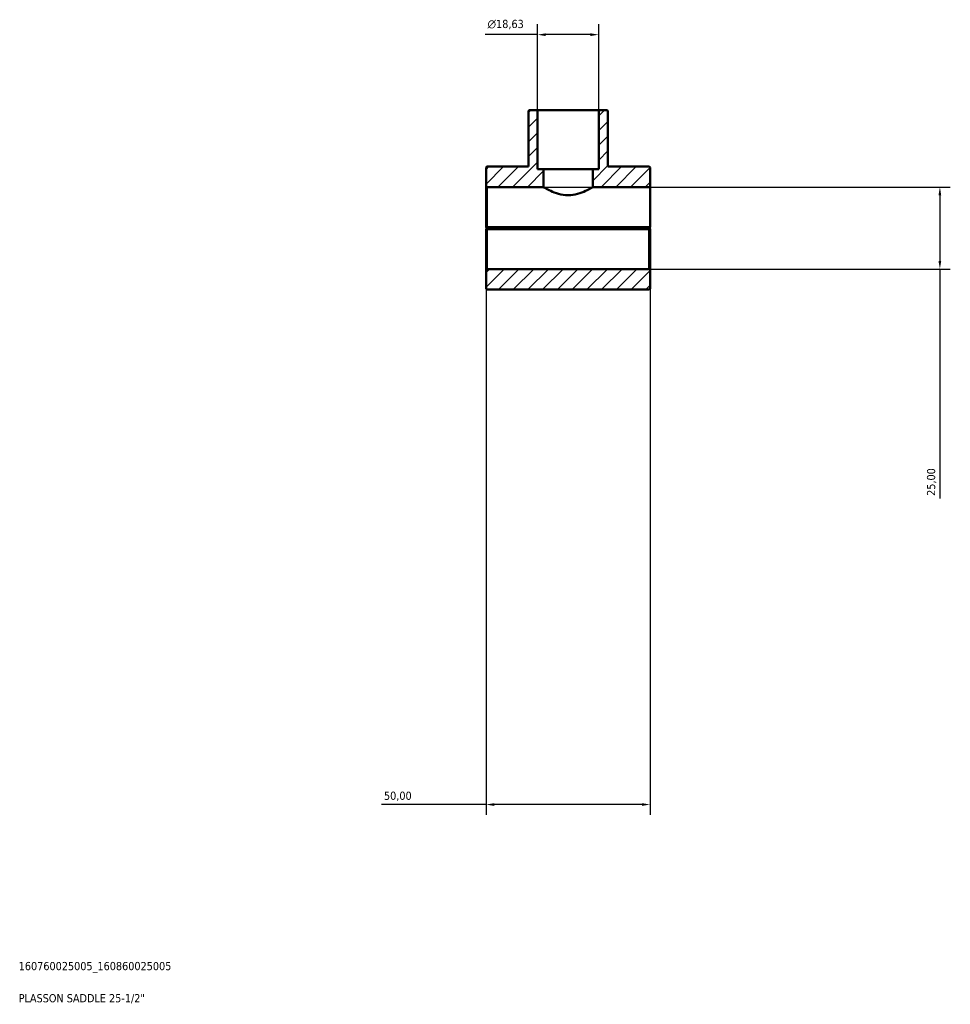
# Model space of a CAD drawing. Header units: millimetres. Extents: x 0 to 1139, y 0 to 1083.
# Tile 6 of 7: x 855 to 1139, y 83 to 383. Entities that reach past the tile are written whole.
import ezdxf

# ---------------------------------------------------------------- set-up
doc = ezdxf.new("R2010")
doc.units = ezdxf.units.MM
for name, color, linetype, lineweight in [('Dimension (ISO)', 7, 'Continuous', 25), ('Hatch (ISO)', 7, 'Continuous', 18), ('Title (ISO)', 7, 'Continuous', 50), ('Visible (ISO)', 7, 'Continuous', 50)]:
    doc.layers.add(name, color=color, linetype=linetype, lineweight=lineweight)
doc.styles.add('Note Text (ISO)', font='tahoma.ttf')
doc.dimstyles.new('Default (ISO)', dxfattribs={"dimtxt": 2.5, "dimasz": 2.5, "dimexe": 3.175, "dimexo": 0, "dimgap": 0.762, "dimtad": 1, "dimrnd": 1e-08, "dimzin": 0, "dimtxsty": 'Note Text (ISO)', "dimcen": 0.09, "dimdle": 10, "dimclrd": 256, "dimclre": 256, "dimclrt": 232, "dimazin": 0, "dimtfac": 1.40208, "dimtmove": 0, "dimatfit": 3, "dimfxl": 1, "dimtolj": 1, "dimtzin": 0, "dimlwd": -1, "dimlwe": -1, "dimarcsym": 0})

# ---------------------------------------------------------------- blocks, each defined once
blk = doc.blocks.new('Title Blocks ISO')
at = {"layer": 'Title (ISO)', "color": 232, "true_color": 0xca0064, "style": 'Note Text (ISO)'}
for tag, p in [('PART_NUMBER_001', (33.84, 73.13)), ('DESCRIPTION_001', (33.84, 63.34))]:
    blk.add_attdef(tag, p, '', height=2.5, dxfattribs=at)
blk = doc.blocks.new('*D7')
at = {"layer": 'Defpoints', "color": 0, "transparency": 16777216}
for p in [(1012.91, 378.27), (1012.91, 355.3), (1031.55, 355.3)]:
    blk.add_point(p, dxfattribs=at)
at = {"layer": 'Dimension (ISO)', "transparency": 16777216}
for p, q in [((1012.91, 355.3), (1012.91, 381.44)), ((1031.55, 355.3), (1031.55, 381.44)), ((1012.91, 378.27), (996.93, 378.27)), ((1029.05, 378.27), (1015.41, 378.27))]:
    blk.add_line(p, q, dxfattribs=at)
for points in [[(1015.41, 378.68), (1015.41, 377.85), (1012.91, 378.27)], [(1029.05, 378.68), (1029.05, 377.85), (1031.55, 378.27)]]:
    blk.add_solid(points, dxfattribs=at)
at = {"layer": 'Dimension (ISO)', "color": 232, "true_color": 0xca0064, "transparency": 16777216, "insert": (997.69, 382.79), "char_height": 2.5, "attachment_point": 1, "style": 'Note Text (ISO)'}
blk.add_mtext('\\A1;\\fAIGDT|b0|i0;\\H2.5000;\\ln\\fTahoma|b0|i0;\\H2.5000;18,63', dxfattribs=at)
blk = doc.blocks.new('*D8')
at = {"layer": 'Defpoints', "color": 0, "transparency": 16777216}
for p in [(997.23, 319.6), (1047.23, 319.6), (997.23, 143.61)]:
    blk.add_point(p, dxfattribs=at)
at = {"layer": 'Dimension (ISO)', "transparency": 16777216}
for p, q in [((997.23, 319.6), (997.23, 140.44)), ((1047.23, 319.6), (1047.23, 140.44)), ((997.23, 143.61), (965.37, 143.61)), ((1044.73, 143.61), (999.73, 143.61))]:
    blk.add_line(p, q, dxfattribs=at)
for points in [[(999.73, 144.03), (999.73, 143.2), (997.23, 143.61)], [(1044.73, 144.03), (1044.73, 143.2), (1047.23, 143.61)]]:
    blk.add_solid(points, dxfattribs=at)
at = {"layer": 'Dimension (ISO)', "color": 232, "true_color": 0xca0064, "transparency": 16777216, "insert": (966.13, 147.55), "char_height": 2.5, "attachment_point": 1, "style": 'Note Text (ISO)'}
blk.add_mtext('\\A1;50,00', dxfattribs=at)
blk = doc.blocks.new('*D9')
at = {"layer": 'Defpoints', "color": 0, "transparency": 16777216}
for p in [(1014.73, 331.8), (1046.98, 306.8), (1135.51, 306.8)]:
    blk.add_point(p, dxfattribs=at)
at = {"layer": 'Dimension (ISO)', "transparency": 16777216}
for p, q in [((1014.73, 331.8), (1138.68, 331.8)), ((1135.51, 329.3), (1135.51, 309.3)), ((1046.98, 306.8), (1138.68, 306.8)), ((1135.51, 306.8), (1135.51, 236.93))]:
    blk.add_line(p, q, dxfattribs=at)
for points in [[(1135.09, 329.3), (1135.92, 329.3), (1135.51, 331.8)], [(1135.09, 309.3), (1135.92, 309.3), (1135.51, 306.8)]]:
    blk.add_solid(points, dxfattribs=at)
at = {"layer": 'Dimension (ISO)', "color": 232, "true_color": 0xca0064, "transparency": 16777216, "insert": (1131.57, 237.69), "char_height": 2.5, "attachment_point": 1, "rotation": 90, "style": 'Note Text (ISO)'}
blk.add_mtext('\\A1;25,00', dxfattribs=at)

msp = doc.modelspace()

# ---------------------------------------------------------------- hatches: boundary and pattern name
at = {"layer": 'Hatch (ISO)'}
h = msp.add_hatch(dxfattribs=at)
h.set_pattern_fill('ANSI31', color=256, scale=25.4, style=0)
h.set_pattern_definition([(45, (0, 0), (-2.245064, 2.245064), [])])
h.paths.add_polyline_path([(1047.23, 300.802), (1047.23, 306.552), (1046.98, 306.802), (997.48, 306.802), (997.23, 306.552), (997.23, 300.802), (997.48, 300.552), (1046.98, 300.552)])
h.paths.add_polyline_path([(1029.73, 331.802), (1047.23, 331.802), (1047.23, 337.802), (1046.98, 338.052), (1034.34, 338.052), (1034.34, 355.052), (1034.09, 355.302), (1031.546, 355.302), (1031.546, 337.302), (1029.73, 337.302)])
h.paths.add_polyline_path([(997.23, 337.802), (997.23, 332.052), (997.48, 331.802), (1014.73, 331.802), (1014.73, 337.302), (1012.915, 337.302), (1012.915, 355.302), (1010.37, 355.302), (1010.12, 355.052), (1010.12, 338.052), (997.48, 338.052)])

# ---------------------------------------------------------------- linework, layer by layer
at = {"layer": 'Visible (ISO)'}
for p, q in [((1010.37, 355.302), (1010.12, 355.052)), ((1010.12, 355.052), (1010.12, 338.052)), ((1012.915, 355.302), (1010.37, 355.302)), ((1012.915, 337.302), (1012.915, 355.302)), ((1012.915, 355.302), (1031.546, 355.302)), ((1034.09, 355.302), (1031.546, 355.302)), ((1031.546, 355.302), (1031.546, 337.302)), ((1034.34, 355.052), (1034.09, 355.302)), ((1034.34, 338.052), (1034.34, 355.052)), ((997.48, 338.052), (997.23, 337.802)), ((997.23, 337.802), (997.23, 332.052)), ((1010.12, 338.052), (997.48, 338.052)), ((1014.73, 337.302), (1012.915, 337.302)), ((1014.73, 331.802), (1014.73, 337.302)), ((1014.73, 337.302), (1029.73, 337.302)), ((1031.546, 337.302), (1029.73, 337.302)), ((1029.73, 337.302), (1029.73, 331.802)), ((1046.98, 338.052), (1034.34, 338.052)), ((1047.23, 337.802), (1046.98, 338.052)), ((1047.23, 331.802), (1047.23, 337.802)), ((997.23, 332.052), (997.48, 331.802)), ((997.23, 332.052), (997.23, 319.602)), ((997.48, 331.802), (1014.73, 331.802)), ((997.48, 319.602), (997.48, 331.802)), ((1029.73, 331.802), (1047.23, 331.802)), ((1047.23, 331.802), (1047.23, 319.602)), ((997.23, 319.002), (997.23, 306.552)), ((997.48, 319.352), (997.356, 319.477)), ((997.356, 319.128), (997.48, 319.252)), ((1047.23, 319.602), (997.48, 319.602)), ((997.48, 319.352), (1046.98, 319.352)), ((1046.98, 319.252), (997.48, 319.252)), ((997.48, 306.802), (997.48, 319.002)), ((997.48, 319.002), (1046.98, 319.002)), ((1018.23, 319.352), (1018.23, 319.252)), ((1026.23, 319.352), (1026.23, 319.252)), ((1047.23, 319.602), (1046.98, 319.352)), ((1046.98, 319.252), (1047.105, 319.128)), ((1046.98, 319.002), (1046.98, 306.802)), ((1047.23, 319.602), (1047.23, 319.602)), ((1047.23, 306.552), (1047.23, 319.002)), ((997.48, 306.802), (997.23, 306.552)), ((997.23, 306.552), (997.23, 300.802)), ((1046.98, 306.802), (997.48, 306.802)), ((1047.23, 306.552), (1046.98, 306.802)), ((1047.23, 300.802), (1047.23, 306.552)), ((997.23, 300.802), (997.48, 300.552)), ((997.48, 300.552), (1046.98, 300.552)), ((1046.98, 300.552), (1047.23, 300.802))]:
    msp.add_line(p, q, dxfattribs=at)
for points, knots in [([(1022.23, 329.302), (1021.256, 329.302), (1020.242, 329.46), (1018.407, 329.972), (1017.581, 330.315), (1016.277, 330.926), (1015.703, 331.24), (1014.929, 331.68), (1014.73, 331.802), (1014.73, 331.802)], [0, 0, 0, 0, 0.2923998, 0.2923998, 0.5847995, 0.5847995, 0.8753127, 0.8753127, 1.1658259, 1.1658259, 1.1658259, 1.1658259]), ([(1029.73, 331.802), (1029.73, 331.802), (1029.532, 331.68), (1028.758, 331.24), (1028.184, 330.926), (1026.879, 330.315), (1026.054, 329.972), (1024.218, 329.46), (1023.205, 329.302), (1022.23, 329.302)], [3.4974777, 3.4974777, 3.4974777, 3.4974777, 3.7879909, 3.7879909, 4.0785041, 4.0785041, 4.3709038, 4.3709038, 4.6633036, 4.6633036, 4.6633036, 4.6633036])]:
    msp.add_open_spline(points, degree=3, knots=knots, dxfattribs=at)
for points in [[(997.356, 319.477), (997.293, 319.539), (997.23, 319.602)], [(997.23, 319.002), (997.293, 319.065), (997.356, 319.128)], [(1047.105, 319.128), (1047.167, 319.065), (1047.23, 319.002)]]:
    msp.add_open_spline(points, degree=2, dxfattribs=at)
for points, weights in [([(997.356, 319.477), (997.419, 319.54), (997.48, 319.602)], [1.00579871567, 1.00873783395, 1.01163450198]), ([(997.48, 319.002), (997.419, 319.065), (997.356, 319.128)], [1.01163450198, 1.00873783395, 1.00579871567]), ([(1047.105, 319.128), (1047.042, 319.065), (1046.98, 319.002)], [1.00579871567, 1.00873783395, 1.01163450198])]:
    msp.add_rational_spline(points, weights, degree=2, dxfattribs=at)

# ---------------------------------------------------------------- block references
msp.add_blockref('Title Blocks ISO', (821, 20)).add_auto_attribs({'PART_NUMBER_001': '160760025005_160860025005', 'DESCRIPTION_001': 'PLASSON SADDLE 25-1/2"'})

# ---------------------------------------------------------------- dimensions: what is measured, and where the dimension line sits
at = {"layer": 'Dimension (ISO)'}
dim = msp.add_linear_dim(base=(1012.915, 378.266), p1=(1031.546, 355.302), p2=(1012.915, 355.302), angle=180, text='\\fAIGDT|b0|i0;\\H2.5000;\\ln\\fTahoma|b0|i0;\\H2.5000;<>', dimstyle='Default (ISO)', override={"dimdec": 2, "dimtp": 0, "dimtm": 0, "dimtdec": 2, "dimtofl": 0, "dimatfit": 2}, dxfattribs=at)
dim.commit()
dim.dimension.update_dxf_attribs({"geometry": '*D7', "text_midpoint": (1003.218, 378.266), "dimtype": 160})
dim = msp.add_linear_dim(base=(1135.506, 306.802), p1=(1014.73, 331.802), p2=(1046.98, 306.802), angle=270, dimstyle='Default (ISO)', override={"dimdec": 2, "dimtp": 0, "dimtm": 0, "dimtdec": 2, "dimtofl": 0, "dimatfit": 2}, dxfattribs=at)
dim.commit()
dim.dimension.update_dxf_attribs({"geometry": '*D9', "text_midpoint": (1135.506, 241.802), "dimtype": 160})
dim = msp.add_linear_dim(base=(997.23, 143.612), p1=(1047.23, 319.602), p2=(997.23, 319.602), dimstyle='Default (ISO)', override={"dimdec": 2, "dimtp": 0, "dimtm": 0, "dimtdec": 2, "dimtofl": 0, "dimatfit": 2}, dxfattribs=at)
dim.commit()
dim.dimension.update_dxf_attribs({"geometry": '*D8', "text_midpoint": (970.23, 143.612), "dimtype": 160})

doc.saveas('drawing.dxf')
